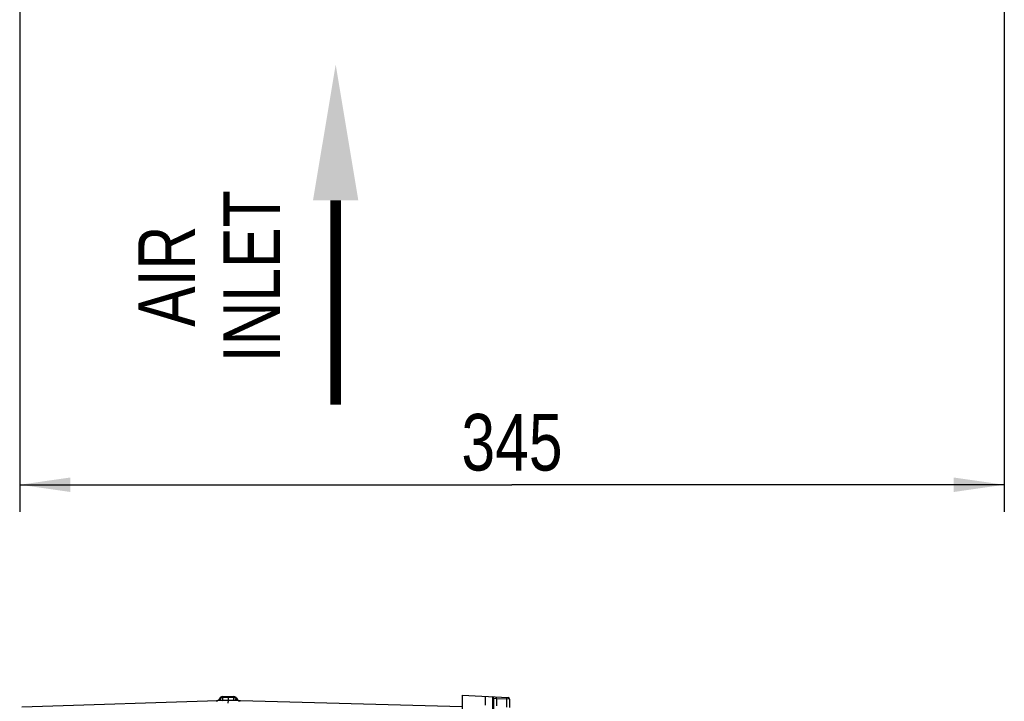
# Model space of a CAD drawing. Header units: inches. Extents: x 0 to 117, y 0 to 83.
# Tile 5 of 60: x 46 to 60, y 19 to 28. Entities that reach past the tile are written whole.
import ezdxf

# ---------------------------------------------------------------- set-up
doc = ezdxf.new("R2010")
doc.units = ezdxf.units.IN
doc.header["$LTSCALE"] = 6.431102
doc.header["$MEASUREMENT"] = 0
doc.layers.get('0').update_dxf_attribs({"linetype": 'CONTINUOUS'})
doc.styles.get("Standard").update_dxf_attribs({"font": 'txt', "width": 0.8})
doc.styles.add('TEXTSTYLE_6', font='txt', dxfattribs={"width": 0.8})
doc.dimstyles.new('DIMSTYLE_1', dxfattribs={"dimtxt": 0.78125, "dimasz": 0.7, "dimexe": 0.18, "dimexo": 0.0625, "dimgap": 0.09, "dimtad": 1, "dimdec": 0, "dimzin": 4, "dimdsep": 46, "dimtxsty": 'STANDARD', "dimblk": '_FILLED', "dimblk1": '_FILLED', "dimblk2": '_FILLED', "dimcen": 0.09, "dimadec": 0, "dimazin": 0, "dimtfac": 1, "dimtdec": 0, "dimtofl": 0, "dimtmove": 0, "dimatfit": 3, "dimldrblk": '_FILLED', "dimfxl": 1, "dimtolj": 1, "dimtzin": 4, "dimarcsym": 0})

# ---------------------------------------------------------------- blocks, each defined once
blk = doc.blocks.new('_FILLED')
at = {"color": 0, "linetype": 'BYBLOCK'}
blk.add_solid([(0, 0), (-1, 0.143), (-1, -0.143)], dxfattribs=at)
blk = doc.blocks.new('*D11')
at = {"color": 7, "linetype": 'CONTINUOUS'}
for p, q in [((59.647, 34), (59.647, 21.229)), ((46.072, 28.168), (46.072, 21.229)), ((46.072, 21.604), (52.859, 21.604)), ((59.647, 21.604), (52.859, 21.604))]:
    blk.add_line(p, q, dxfattribs=at)
at = {"color": 7, "linetype": 'CONTINUOUS', "xscale": 0.7, "yscale": 0.7, "zscale": 0.7, "rotation": 180}
blk.add_blockref('_FILLED', (46.072, 21.604), dxfattribs=at)
at = {"color": 7, "linetype": 'CONTINUOUS', "xscale": 0.7, "yscale": 0.7, "zscale": 0.7}
blk.add_blockref('_FILLED', (59.647, 21.604), dxfattribs=at)
at = {"color": 7, "linetype": 'CONTINUOUS', "insert": (52.859, 22.581), "char_height": 0.7812, "width": 1.875, "attachment_point": 2, "line_spacing_factor": 0.9}
blk.add_mtext('345', dxfattribs=at)
blk = doc.blocks.new('SYMBOL_0_BL1', base_point=(50.429, 25.053))
at = {"color": 7, "linetype": 'CONTINUOUS', "const_width": 0.15}
blk.add_lwpolyline([(50.429, 25.522), (50.429, 22.709)], dxfattribs=at)
at = {"color": 7, "linetype": 'CONTINUOUS'}
blk.add_solid([(50.741, 25.522), (50.429, 27.397), (50.116, 25.522)], dxfattribs=at)

msp = doc.modelspace()

# ---------------------------------------------------------------- linework, layer by layer
at = {"color": 7, "linetype": 'CONTINUOUS'}
for p, q in [((48.9456, 18.6301), (46.1002, 18.5403)), ((48.832, 18.6571), (48.8307, 18.6605)), ((48.834, 18.6529), (48.832, 18.6571)), ((48.8657, 18.6845), (48.9456, 18.687)), ((48.8657, 18.67), (48.8657, 18.6845)), ((48.9456, 18.6725), (48.8657, 18.67)), ((48.8657, 18.67), (48.8657, 18.6298)), ((48.9456, 18.6323), (48.8657, 18.6298)), ((48.8657, 18.6298), (48.8658, 18.6276)), ((48.9456, 18.687), (49.0254, 18.6849)), ((48.9456, 18.6725), (48.9456, 18.687)), ((48.9456, 18.6725), (48.9456, 18.6323)), ((49.0254, 18.6704), (48.9456, 18.6725)), ((49.0254, 18.6302), (48.9456, 18.6323)), ((48.9456, 18.6323), (48.9456, 18.6304)), ((52.1732, 18.5456), (48.9456, 18.6301)), ((49.0254, 18.6302), (49.0253, 18.628)), ((49.0254, 18.6849), (49.0254, 18.6704)), ((49.0254, 18.6302), (49.0254, 18.6704)), ((52.1732, 18.7036), (52.1732, 6.5563)), ((52.1732, 18.7036), (52.8049, 18.6705)), ((52.4889, 18.687), (52.4889, 18.6673)), ((52.4889, 18.6673), (52.4889, 18.6523)), ((52.5884, 18.6818), (52.5884, 17.4739)), ((52.6071, 17.4824), (52.6071, 18.6622)), ((52.6071, 18.6622), (52.6444, 18.6592)), ((52.6444, 18.6592), (52.6444, 18.558)), ((52.6444, 18.6592), (52.7863, 18.6518)), ((52.7863, 18.54), (52.7863, 18.6518)), ((52.7928, 18.6516), (52.7863, 18.6518)), ((52.8236, 18.6508), (52.7928, 18.6516)), ((52.8236, 18.6508), (52.8236, 18.533))]:
    msp.add_line(p, q, dxfattribs=at)
for centre, radius, start, end in [((48.7764, 18.6839), 0.0591, 271.80803, 336.8444), ((48.8669, 18.6452), 0.0394, 91.39246, 156.84093), ((49.0244, 18.6456), 0.0394, 23.46141, 88.90989), ((49.0256, 18.6317), 0.0384, 34.63733, 46.79041), ((49.0021, 18.6827), 0.0623, 332.0949, 333.70146), ((49.1147, 18.6848), 0.0591, 203.45796, 268.5), ((69.1347, 18.6307), 16.6457, 179.92568, 180.22487), ((52.5874, 18.6622), 0.0197, 0.05553, 87), ((52.8039, 18.6508), 0.0197, 0, 87)]:
    msp.add_arc(centre, radius, start, end, dxfattribs=at)
for points in [[(48.834, 18.6529), (48.8244, 18.6373), (48.8048, 18.6257), (48.7865, 18.6251)], [(48.8657, 18.67), (48.8537, 18.6697), (48.8407, 18.6628), (48.834, 18.6529)], [(49.0519, 18.6597), (49.0449, 18.6662), (49.0349, 18.6702), (49.0254, 18.6704)], [(49.0572, 18.6535), (49.0668, 18.6379), (49.0865, 18.6264), (49.1048, 18.6259)]]:
    msp.add_open_spline(points, degree=3, dxfattribs=at)
for points, knots in [([(48.834, 18.6529), (48.835, 18.6508), (48.8411, 18.639), (48.8548, 18.6309), (48.8657, 18.6298)], [0, 0, 0, 0, 0.1750233, 1, 1, 1, 1]), ([(48.9456, 18.6301), (48.9446, 18.63), (48.945, 18.6244), (48.9422, 18.6141), (48.9423, 18.6008), (48.9423, 18.5917)], [0, 0, 0, 0, 0.0788476, 0.2946484, 1, 1, 1, 1]), ([(49.0572, 18.6535), (49.0562, 18.6514), (49.05, 18.6396), (49.0364, 18.6307), (49.0254, 18.6302)], [0, 0, 0, 0, 0.1749943, 1, 1, 1, 1]), ([(49.0605, 18.6613), (49.0604, 18.6618), (49.0594, 18.657), (49.0587, 18.6566), (49.058, 18.6551)], [0, 0, 0, 0, 0.2496387, 1, 1, 1, 1]), ([(52.6444, 18.6592), (52.6446, 18.6639), (52.643, 18.6682), (52.6463, 18.6788), (52.6444, 18.6789)], [0, 0, 0, 0, 0.7057674, 1, 1, 1, 1]), ([(52.7863, 18.6518), (52.7865, 18.6564), (52.7849, 18.6608), (52.7882, 18.6713), (52.7863, 18.6714)], [0, 0, 0, 0, 0.7054966, 1, 1, 1, 1])]:
    msp.add_open_spline(points, degree=3, knots=knots, dxfattribs=at)

# ---------------------------------------------------------------- block references
msp.add_blockref('SYMBOL_0_BL1', (50.4286, 25.0532), dxfattribs=at)

# ---------------------------------------------------------------- texts
at = {"color": 7, "linetype": 'CONTINUOUS', "insert": (47.7074, 24.4774), "char_height": 0.78125, "width": 2.578125, "attachment_point": 2, "rotation": 90, "line_spacing_factor": 0.9, "style": 'TEXTSTYLE_6'}
msp.add_mtext('AIR\\PINLET', dxfattribs=at)

# ---------------------------------------------------------------- dimensions: what is measured, and where the dimension line sits
at = {"color": 7, "linetype": 'CONTINUOUS'}
dim = msp.add_linear_dim(base=(59.6472, 21.6042), p1=(46.0716, 28.1677), p2=(59.6472, 33.9996), dimstyle='DIMSTYLE_1', dxfattribs=at)
dim.commit()
dim.dimension.update_dxf_attribs({"geometry": '*D11', "text_midpoint": (51.9219, 22.1901), "dimtype": 160})

doc.saveas('drawing.dxf')
